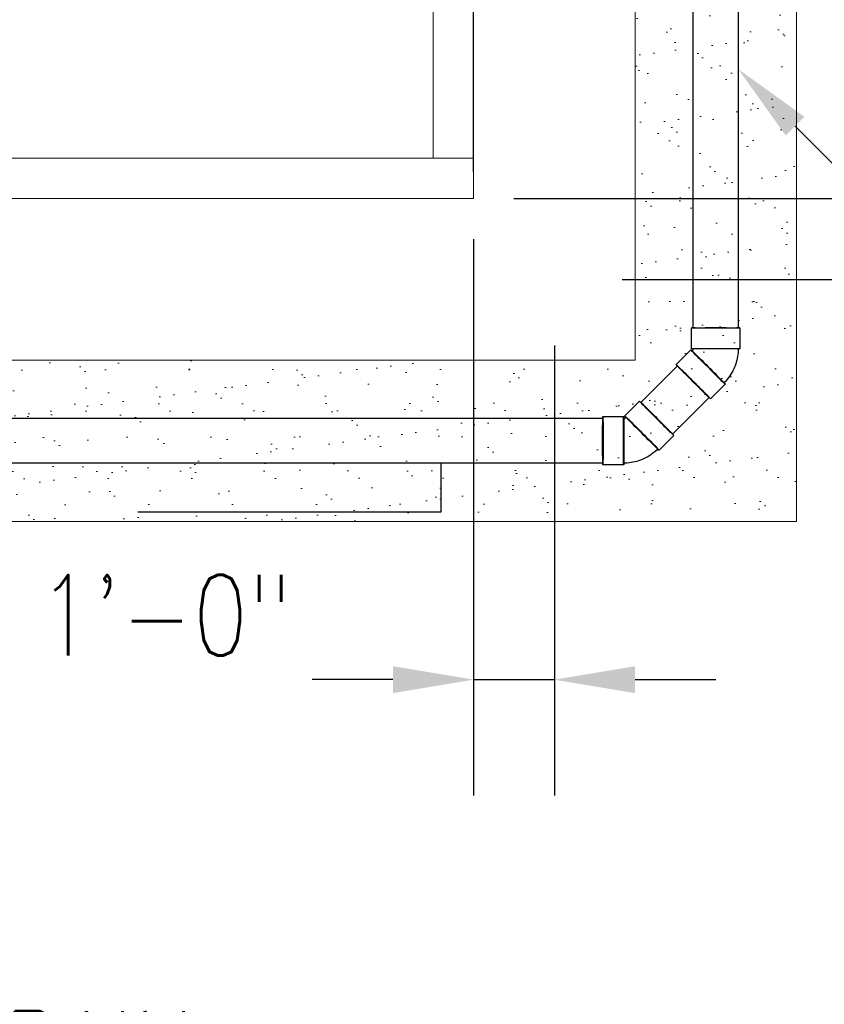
# Model space of a CAD drawing. Header units: inches. Extents: x -20472 to 23246, y -642 to 972.
# Tile 8 of 105: x 988 to 1108, y -258 to -111. Entities that reach past the tile are written whole.
import ezdxf
from ezdxf import colors
from ezdxf.entities.mleader import LeaderData, LeaderLine
from ezdxf.math import Vec2, Vec3

# ---------------------------------------------------------------- set-up
doc = ezdxf.new("R2010")
doc.units = ezdxf.units.IN
doc.header["$MEASUREMENT"] = 0
doc.linetypes.add('Dash 1_16_', pattern=[0.125, 0.0625, -0.0625])
for name, color, linetype in [('P-PIPE', 3, 'Continuous'), ('S-ANNO-DIMS', 1, 'Continuous'), ('S-ANNO-TEXT', 2, 'Continuous')]:
    doc.layers.add(name, color=color, linetype=linetype)
for name, color, linetype, lineweight in [('S-FDTN_DRN', 3, 'Continuous', 50), ('S-TRCH-PATT', 8, 'Continuous', 18), ('S-WALL-PATT', 8, 'Continuous', 18)]:
    doc.layers.add(name, color=color, linetype=linetype, lineweight=lineweight)
doc.styles.add('Annotative', font='romans.shx', dxfattribs={"width": 0.8, "height": 0.125})
doc.dimstyles.new('Annotative', dxfattribs={"dimscale": 0, "dimtxt": 0.125, "dimasz": 0.125, "dimexe": 0.179688, "dimexo": 0.0625, "dimgap": 0.09, "dimtad": 1, "dimdec": 3, "dimzin": 3, "dimdsep": 46, "dimlunit": 4, "dimtxsty": 'Annotative', "dimcen": 0.09, "dimclrt": 2, "dimazin": 2, "dimtfac": 1, "dimtdec": 3, "dimtmove": 1, "dimatfit": 3, "dimfxl": 1, "dimtfill": 1, "dimfrac": 2, "dimtolj": 1, "dimtzin": 0, "dimarcsym": 0})

# ---------------------------------------------------------------- blocks, each defined once
blk = doc.blocks.new('*D60')
at = {"layer": 'Defpoints', "color": 0, "transparency": 16777216}
for p in [(1194.45, -138), (1241.42, -138), (1072.09, -150)]:
    blk.add_point(p, dxfattribs=at)
at = {"layer": 'S-ANNO-DIMS', "color": 0, "lineweight": -2, "transparency": 16777216}
for p, q in [((1241.42, -126), (1241.42, -114)), ((1200.45, -138), (1258.67, -138)), ((1241.42, -150), (1241.42, -138)), ((1241.42, -150), (1241.42, -138)), ((1241.42, -144), (1293.35, -161.88)), ((1078.09, -150), (1258.67, -150)), ((1241.42, -162), (1241.42, -174)), ((1293.35, -161.88), (1293.35, -216.64))]:
    blk.add_line(p, q, dxfattribs=at)
at = {"layer": 'S-ANNO-DIMS', "color": 0, "transparency": 16777216}
for points in [[(1239.42, -126), (1243.42, -126), (1241.42, -138)], [(1239.42, -162), (1243.42, -162), (1241.42, -150)]]:
    blk.add_solid(points, dxfattribs=at)
at = {"layer": 'S-ANNO-DIMS', "color": 2, "lineweight": -3, "transparency": 16777216, "insert": (1277.57, -189.26), "char_height": 12, "attachment_point": 5, "rotation": 90, "style": 'Annotative', "bg_fill": 3, "box_fill_scale": 1.25, "bg_fill_color": 256, "bg_fill_true_color": 13158600, "bg_fill_transparency": 0}
blk.add_mtext('\\A1;1\'-0"', dxfattribs=at)
blk = doc.blocks.new('*D44')
at = {"layer": 'Defpoints', "color": 0, "transparency": 16777216}
for p in [(1199.25, -96), (1241.42, -96), (1056, -138)]:
    blk.add_point(p, dxfattribs=at)
at = {"layer": 'S-ANNO-DIMS', "color": 0, "lineweight": -2, "transparency": 16777216}
for p, q in [((1293.19, -94.17), (1293.19, -38.03)), ((1241.42, -117), (1293.19, -94.17)), ((1205.25, -96), (1258.67, -96)), ((1241.42, -126), (1241.42, -108)), ((1062, -138), (1258.67, -138))]:
    blk.add_line(p, q, dxfattribs=at)
at = {"layer": 'S-ANNO-DIMS', "color": 0, "transparency": 16777216}
for points in [[(1239.42, -108), (1243.42, -108), (1241.42, -96)], [(1239.42, -126), (1243.42, -126), (1241.42, -138)]]:
    blk.add_solid(points, dxfattribs=at)
at = {"layer": 'S-ANNO-DIMS', "color": 2, "lineweight": -3, "transparency": 16777216, "insert": (1277.41, -66.1), "char_height": 12, "attachment_point": 5, "rotation": 90, "style": 'Annotative', "bg_fill": 3, "box_fill_scale": 1.25, "bg_fill_color": 256, "bg_fill_true_color": 13158600, "bg_fill_transparency": 0}
blk.add_mtext('\\A1;3\'-6"', dxfattribs=at)
blk = doc.blocks.new('*D46')
at = {"layer": 'Defpoints', "color": 0, "transparency": 16777216}
for p in [(1056, -138), (1068, -153.84), (1068, -209.54)]:
    blk.add_point(p, dxfattribs=at)
at = {"layer": 'S-ANNO-DIMS', "color": 0, "lineweight": -2, "transparency": 16777216}
for p, q in [((1056, -144), (1056, -226.79)), ((1068, -159.84), (1068, -226.79)), ((1044, -209.54), (1032, -209.54)), ((1056, -209.54), (1068, -209.54)), ((1080, -209.54), (1092, -209.54))]:
    blk.add_line(p, q, dxfattribs=at)
at = {"layer": 'S-ANNO-DIMS', "color": 0, "transparency": 16777216}
for points in [[(1044, -207.54), (1044, -211.54), (1056, -209.54)], [(1080, -207.54), (1080, -211.54), (1068, -209.54)]]:
    blk.add_solid(points, dxfattribs=at)
at = {"layer": 'S-ANNO-DIMS', "color": 2, "lineweight": -3, "transparency": 16777216, "insert": (1010.11, -199.97), "char_height": 12, "attachment_point": 5, "style": 'Annotative', "bg_fill": 3, "box_fill_scale": 1.25, "bg_fill_color": 256, "bg_fill_true_color": 13158600, "bg_fill_transparency": 0}
blk.add_mtext('\\A1;1\'-0"', dxfattribs=at)
blk = doc.blocks.new('*D47')
at = {"layer": 'Defpoints', "color": 0, "transparency": 16777216}
for p in [(950, -77.77), (1056, -86.26), (1056, -140)]:
    blk.add_point(p, dxfattribs=at)
at = {"layer": 'S-ANNO-DIMS', "color": 0, "lineweight": -2, "transparency": 16777216}
for p, q in [((1056, -134), (1056, -69.01)), ((950, -83.77), (950, -103.51)), ((962, -86.26), (1044, -86.26))]:
    blk.add_line(p, q, dxfattribs=at)
at = {"layer": 'S-ANNO-DIMS', "color": 0, "transparency": 16777216}
for points in [[(962, -84.26), (962, -88.26), (950, -86.26)], [(1044, -84.26), (1044, -88.26), (1056, -86.26)]]:
    blk.add_solid(points, dxfattribs=at)
at = {"layer": 'S-ANNO-DIMS', "color": 2, "lineweight": -3, "transparency": 16777216, "insert": (1003, -70.47), "char_height": 12, "attachment_point": 5, "style": 'Annotative', "bg_fill": 3, "box_fill_scale": 1.25, "bg_fill_color": 256, "bg_fill_true_color": 13158600, "bg_fill_transparency": 0}
blk.add_mtext('\\A1;8\'-10"', dxfattribs=at)
blk = doc.blocks.new('Bend - PVC - Sch 40 - DWV_USACE - Standard-1105255-00_SP_Foundation Drainage Plan-TO FDN_DOC-flat-1')
at = {"layer": 'P-PIPE'}
for p, q in [((1240.92, 941.2), (1236.92, 941.2)), ((1250.57, 935.54), (1247.74, 938.37)), ((1236.92, 931.88), (1240.92, 931.88)), ((1241.15, 931.79), (1243.98, 928.96))]:
    blk.add_line(p, q, dxfattribs=at)
at = {"layer": 'P-PIPE', "flags": 128}
for points in [[(1244.48, 940.15), (1244.13, 940.28), (1243.78, 940.4), (1243.43, 940.51), (1243.07, 940.6), (1242.7, 940.68), (1242.34, 940.74), (1241.97, 940.79), (1241.6, 940.83), (1241.23, 940.85), (1240.92, 940.85)], [(1247.49, 938.13), (1247.23, 938.39), (1246.95, 938.63), (1246.66, 938.87), (1246.36, 939.09), (1246.06, 939.31), (1245.74, 939.5), (1245.42, 939.69), (1245.09, 939.86), (1244.76, 940.02), (1244.48, 940.15)], [(1240.92, 932.23), (1240.95, 932.23), (1240.98, 932.23), (1241, 932.22), (1241.03, 932.22), (1241.06, 932.21), (1241.08, 932.21), (1241.11, 932.2), (1241.13, 932.19), (1241.16, 932.18), (1241.18, 932.18)], [(1241.18, 932.18), (1241.2, 932.17), (1241.23, 932.15), (1241.25, 932.14), (1241.27, 932.13), (1241.3, 932.11), (1241.32, 932.1), (1241.34, 932.08), (1241.36, 932.06), (1241.38, 932.05), (1241.4, 932.03)]]:
    blk.add_lwpolyline(points, dxfattribs=at)
at = {"layer": 'P-PIPE'}
for centre, major_axis, start_param, end_param in [((1236.92, 936.54), (0, 4.66), 6.278871, 9.420463), ((1236.92, 936.54), (0, 4.66), 3.137278, 6.278871), ((1240.92, 936.54), (0, 4.66), 6.278871, 9.420463), ((1240.92, 936.54), (0, 4.31), 6.278871, 9.420463), ((1240.92, 936.54), (0, 4.66), 3.137278, 6.278871), ((1240.92, 936.54), (0, 4.31), 3.137278, 6.278871), ((1244.44, 935.08), (3.29, 3.29), 0.004314, 3.145907), ((1244.44, 935.08), (3.29, 3.29), 3.145907, 6.2875), ((1244.44, 935.08), (3.05, 3.05), 0.004314, 3.145907), ((1244.44, 935.08), (3.05, 3.05), 3.145907, 6.2875), ((1247.27, 932.25), (3.29, 3.29), 0.004314, 3.145907), ((1247.27, 932.25), (3.29, 3.29), 3.145907, 6.2875)]:
    blk.add_ellipse(centre, major_axis=major_axis, ratio=0.010416, start_param=start_param, end_param=end_param, dxfattribs=at)
blk = doc.blocks.new('Bend - PVC - Sch 40 - DWV_USACE - Standard-1105255-00_SP_Foundation Drainage Plan-TO FDN_DOC-flat-2')
at = {"layer": 'P-PIPE'}
for p, q in [((1542.99, -211.94), (1540.16, -209.11)), ((1533.58, -215.7), (1536.41, -218.52)), ((1536.5, -218.75), (1536.5, -222.75)), ((1545.81, -222.75), (1545.81, -218.75))]:
    blk.add_line(p, q, dxfattribs=at)
at = {"layer": 'P-PIPE', "flags": 128}
for points in [[(1544.76, -215.2), (1544.61, -214.86), (1544.45, -214.52), (1544.28, -214.19), (1544.09, -213.87), (1543.89, -213.56), (1543.67, -213.26), (1543.45, -212.96), (1543.21, -212.68), (1542.96, -212.4), (1542.75, -212.18)], [(1545.47, -218.75), (1545.46, -218.38), (1545.44, -218.01), (1545.4, -217.64), (1545.35, -217.27), (1545.28, -216.91), (1545.2, -216.54), (1545.11, -216.18), (1545, -215.83), (1544.87, -215.48), (1544.76, -215.2)], [(1536.65, -218.28), (1536.67, -218.3), (1536.69, -218.32), (1536.7, -218.34), (1536.72, -218.36), (1536.73, -218.38), (1536.75, -218.41), (1536.76, -218.43), (1536.77, -218.45), (1536.79, -218.48), (1536.79, -218.5)], [(1536.79, -218.5), (1536.8, -218.52), (1536.81, -218.55), (1536.82, -218.57), (1536.83, -218.6), (1536.83, -218.63), (1536.84, -218.65), (1536.84, -218.68), (1536.84, -218.7), (1536.84, -218.73), (1536.85, -218.75)]]:
    blk.add_lwpolyline(points, dxfattribs=at)
at = {"layer": 'P-PIPE'}
for centre, major_axis, start_param, end_param in [((1536.87, -212.4), (3.29, 3.29), 6.278871, 9.420463), ((1536.87, -212.4), (3.29, 3.29), 3.137278, 6.278871), ((1539.7, -215.23), (3.29, 3.29), 6.278871, 9.420463), ((1539.7, -215.23), (3.29, 3.29), 3.137278, 6.278871), ((1539.7, -215.23), (3.05, 3.05), 6.278871, 9.420463), ((1539.7, -215.23), (3.05, 3.05), 3.137278, 6.278871), ((1541.16, -218.75), (4.66, 0), 0.004314, 3.145907), ((1541.16, -218.75), (4.66, 0), 3.145907, 6.2875), ((1541.16, -218.75), (4.31, 0), 0.004314, 3.145907), ((1541.16, -218.75), (4.31, 0), 3.145907, 6.2875), ((1541.16, -222.75), (4.66, 0), 0.004314, 3.145907), ((1541.16, -222.75), (4.66, 0), 3.145907, 6.2875)]:
    blk.add_ellipse(centre, major_axis=major_axis, ratio=0.010416, start_param=start_param, end_param=end_param, dxfattribs=at)

msp = doc.modelspace()

# ---------------------------------------------------------------- dimensions: what is measured, and where the dimension line sits
at = {"layer": 'S-ANNO-DIMS', "lineweight": -3}
dim = msp.add_linear_dim(base=(1241.4156, -138), p1=(1072.0908, -150), p2=(1194.4538, -138), angle=90, dimstyle='Annotative', override={"dimpost": '\\X'}, dxfattribs=at)
dim.commit()
dim.dimension.update_dxf_attribs({"geometry": '*D60', "text_midpoint": (1293.3517, -170.5186), "dimtype": 160})

# ---------------------------------------------------------------- next in the draw order: dimensions: what is measured, and where the dimension line sits
dim = msp.add_linear_dim(base=(1241.4156, -96), p1=(1056, -138), p2=(1199.2483, -96), angle=90, dimstyle='Annotative', override={"dimpost": '\\X'}, dxfattribs=at)
dim.commit()
dim.dimension.update_dxf_attribs({"geometry": '*D44', "text_midpoint": (1293.1933, -85.5299), "dimtype": 160})

# ---------------------------------------------------------------- next in the draw order: linework, layer by layer
at = {"layer": 'P-PIPE'}
msp.add_line((1095.342, -12.4368), (1095.3388, -157.218), dxfattribs=at)

# ---------------------------------------------------------------- next in the draw order: dimensions: what is measured, and where the dimension line sits
at = {"layer": 'S-ANNO-DIMS', "lineweight": -3}
dim = msp.add_linear_dim(base=(1068, -209.5364), p1=(1056, -138), p2=(1068, -153.845), dimstyle='Annotative', override={"dimpost": '\\X'}, dxfattribs=at)
dim.commit()
dim.dimension.update_dxf_attribs({"geometry": '*D46', "text_midpoint": (1010.1138, -215.7534), "dimtype": 160})

# ---------------------------------------------------------------- next in the draw order: leaders
at = {"layer": 'S-ANNO-TEXT', "linetype": 'Continuous', "lineweight": -3}
ml = msp.add_multileader_mtext('Standard', dxfattribs=at)
ml.set_content('6" PERFORATED FOUNDATION DRAIN', color=256, style='Annotative')
ml.set_leader_properties(color=1)
ml.build(insert=Vec2(0, 0))
ml.multileader.update_dxf_attribs({"text_right_attachment_type": 3, "dogleg_length": 0.125, "arrow_head_size": 12, "scale": 96})
ctx = ml.context
ctx.base_point, ctx.scale, ctx.char_height, ctx.arrow_head_size, ctx.landing_gap_size, ctx.plane_origin = Vec3(1232.0929, -244.0209), 96, 12, 12, 12, Vec3(1542.4791, -111.2899)
ctx.right_attachment = 3
notes = []
notes.append((ctx, [(0, (1, 1, 0), (1220.0929, -244.0209), (1, 0), 12, [(0, [(1095.3388, -118.7165)], 0, [])])]))
ctx.mtext.insert, ctx.mtext.width, ctx.mtext.defined_height, ctx.mtext.flow_direction = Vec3(1244.0929, -238.0209), 196.691475, 847.4061, 5
for ctx, leaders in notes:
    for number, flags, end, landing, length, lines in leaders:
        leader = LeaderData()
        leader.index, (leader.has_last_leader_line, leader.has_dogleg_vector, leader.attachment_direction) = number, flags
        leader.last_leader_point, leader.dogleg_vector, leader.dogleg_length = Vec3(end), Vec3(landing), length
        for number, points, colour, breaks in lines:
            line = LeaderLine()
            line.index, line.vertices, line.color, line.breaks = number, Vec3.list(points), colors.encode_raw_color(colour), breaks
            leader.lines.append(line)
        ctx.leaders.append(leader)

# ---------------------------------------------------------------- next in the draw order: linework, layer by layer
at = {"layer": 'P-PIPE'}
for p, q in [((1088.6609, -157.2178), (1088.6442, -12.4369)), ((1080.8698, -168.32), (1086.3197, -162.8701)), ((1080.8698, -168.32), (1086.3197, -162.8701)), ((1091.0417, -167.5921), (1085.5917, -173.042)), ((942.1842, -170.6612), (1075.2317, -170.6612)), ((1075.2317, -177.3391), (942.1781, -177.3391))]:
    msp.add_line(p, q, dxfattribs=at)
at = {"layer": 'P-PIPE', "extrusion": (0, 0, -1)}
for centre, major_axis, ratio, start_param, end_param in [((1091.9998, -157.2179), (3.3389, -0.0001), 0.01041389, 3.14159265, 4.71238898), ((1091.9998, -157.2179), (3.3389, -0.0001), 0.01041389, 1.57079633, 3.14159265), ((1091.9998, -157.2179), (3.3389, -0.0001), 0.01041389, 4.71238898, 6.28318531), ((1091.9998, -157.2179), (3.3389, -0.0001), 0.01041389, 0, 1.57079633), ((1088.6807, -165.2311), (2.361, -2.361), 0.0104161, 1.57079633, 3.14159265), ((1088.6807, -165.2311), (2.361, -2.361), 0.0104161, 3.14159265, 4.71238898), ((1088.6807, -165.2311), (2.361, -2.361), 0.0104161, 0, 1.57079633), ((1088.6807, -165.2311), (2.361, -2.361), 0.0104161, 4.71238898, 6.28318531), ((1083.2307, -170.681), (2.361, -2.361), 0.0104161, 1.57079633, 3.14159265), ((1083.2307, -170.681), (2.361, -2.361), 0.0104161, 3.14159265, 4.71238898), ((1083.2307, -170.681), (2.361, -2.361), 0.0104161, 0, 1.57079633), ((1083.2307, -170.681), (2.361, -2.361), 0.0104161, 4.71238898, 6.28318531)]:
    msp.add_ellipse(centre, major_axis=major_axis, ratio=ratio, start_param=start_param, end_param=end_param, dxfattribs=at)

# ---------------------------------------------------------------- next in the draw order: block references
at = {"xscale": -0.7742491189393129, "yscale": 0.7742491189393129, "zscale": 0.7742491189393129, "rotation": 180}
for name, p in [('Bend - PVC - Sch 40 - DWV_USACE - Standard-1105255-00_SP_Foundation Drainage Plan-TO FDN_DOC-flat-2', (-101.2402, -329.6842)), ('Bend - PVC - Sch 40 - DWV_USACE - Standard-1105255-00_SP_Foundation Drainage Plan-TO FDN_DOC-flat-1', (117.5306, 551.115))]:
    msp.add_blockref(name, p, dxfattribs=at)

# ---------------------------------------------------------------- next in the draw order: dimensions: what is measured, and where the dimension line sits
at = {"layer": 'S-ANNO-DIMS', "lineweight": -3}
dim = msp.add_linear_dim(base=(1056, -86.2552), p1=(950, -77.7699), p2=(1056, -140), dimstyle='Annotative', override={"dimpost": '\\X'}, dxfattribs=at)
dim.commit()
dim.dimension.update_dxf_attribs({"geometry": '*D47', "text_midpoint": (1003, -70.4723)})

# ---------------------------------------------------------------- next in the draw order: leaders
at = {"layer": 'S-ANNO-TEXT', "linetype": 'Continuous', "lineweight": -3}
msp.add_leader([(1006.0445, -184.5578), (1051.1688, -184.5578), (1051.1688, -177.3391)], dimstyle='Annotative', override={"dimscale": 0, "dimclrd": 1}, dxfattribs=at)
ml = msp.add_multileader_mtext('Standard', dxfattribs=at)
ml.set_content('3" TRENCH OUTLETS, \\P16\'-0" O.C. (TYP 6)', color=256, style='Annotative')
ml.set_leader_properties(color=1)
ml.build(insert=Vec2(0, 0))
ml.multileader.update_dxf_attribs({"text_right_attachment_type": 3, "dogleg_length": 0.125, "arrow_head_size": 12, "scale": 96})
ctx = ml.context
ctx.base_point, ctx.scale, ctx.char_height, ctx.arrow_head_size, ctx.landing_gap_size, ctx.plane_origin = Vec3(1042.995, -386.0711), 96, 12, 12, 12, Vec3(1355.0708, -217.2134)
ctx.right_attachment = 3
notes = []
notes.append((ctx, [(0, (1, 1, 0), (1030.995, -386.0711), (1, 0), 12, [(0, [(941.5896, -143.461)], 0, [])])]))
ctx.mtext.insert, ctx.mtext.width, ctx.mtext.defined_height, ctx.mtext.flow_direction = Vec3(1054.995, -378.0711), 180.765456, 847.4061, 5
ml = msp.add_multileader_mtext('Standard', dxfattribs=at)
ml.set_content('STEP FOUNDATION DRAIN ON TOP OF FOOTING', color=256, style='Annotative')
ml.set_leader_properties(color=1)
ml.build(insert=Vec2(0, 0))
ml.multileader.update_dxf_attribs({"text_right_attachment_type": 3, "dogleg_length": 0.125, "arrow_head_size": 12, "scale": 96})
ctx = ml.context
ctx.base_point, ctx.scale, ctx.char_height, ctx.arrow_head_size, ctx.landing_gap_size, ctx.plane_origin = Vec3(406.1989, -374.6514), 96, 12, 12, 12, Vec3(716.585, -213.7937)
ctx.right_attachment = 3
notes.append((ctx, [(0, (1, 1, 0), (394.1989, -374.6514), (1, 0), 12, [(0, [(305.4628, -180.6246)], 0, [])])]))
ctx.mtext.insert, ctx.mtext.width, ctx.mtext.defined_height, ctx.mtext.flow_direction = Vec3(418.1989, -368.6514), 180.765456, 847.4061, 5
ml = msp.add_multileader_mtext('Standard', dxfattribs=at)
ml.set_content('EDGE OF FOOTING', color=256, style='Annotative')
ml.set_leader_properties(color=1)
ml.build(insert=Vec2(0, 0))
ml.multileader.update_dxf_attribs({"text_right_attachment_type": 3, "dogleg_length": 0.125, "arrow_head_size": 12, "scale": 96})
ctx = ml.context
ctx.base_point, ctx.scale, ctx.char_height, ctx.arrow_head_size, ctx.landing_gap_size, ctx.plane_origin = Vec3(406.1989, -266.8713), 96, 12, 12, 12, Vec3(716.585, -106.0136)
ctx.right_attachment = 3
notes.append((ctx, [(0, (1, 1, 0), (394.1989, -266.8713), (1, 0), 12, [(0, [(394.899, -186.0981)], 0, [])])]))
ctx.mtext.insert, ctx.mtext.width, ctx.mtext.defined_height, ctx.mtext.flow_direction = Vec3(418.1989, -260.8713), 180.765456, 847.4061, 5
ml = msp.add_multileader_mtext('Standard', dxfattribs=at)
ml.set_content('6" PERFORATED\\PFOUNDATION DRAIN, EMPTY INTO TOP OF 8" DRAIN', color=256, style='Annotative')
ml.set_leader_properties(color=1)
ml.build(insert=Vec2(0, 0))
ml.multileader.update_dxf_attribs({"text_right_attachment_type": 3, "dogleg_length": 0.125, "arrow_head_size": 12, "scale": 96})
ctx = ml.context
ctx.base_point, ctx.scale, ctx.char_height, ctx.arrow_head_size, ctx.landing_gap_size, ctx.plane_origin = Vec3(675.8111, -244.8571), 96, 12, 12, 12, Vec3(1013.477, -131.3929)
ctx.right_attachment = 3
notes.append((ctx, [(1, (1, 1, 0), (904.2004, -289.4286), (-1, 0), 9.6464, [(0, [(913.6443, -197.8384)], 0, [])])]))
ctx.mtext.insert, ctx.mtext.width, ctx.mtext.defined_height, ctx.mtext.flow_direction = Vec3(687.8111, -238.8571), 231.149039, 9755.9466, 5
ml = msp.add_multileader_mtext('Standard', dxfattribs=at)
ml.set_content('DROP UPPER FOUNDATION DRAIN INTO TOP OF LOWER DRAIN PIPE', color=256, style='Annotative')
ml.set_leader_properties(color=1)
ml.build(insert=Vec2(0, 0))
ml.multileader.update_dxf_attribs({"text_right_attachment_type": 3, "dogleg_length": 0.125, "arrow_head_size": 12, "scale": 96})
ctx = ml.context
ctx.base_point, ctx.scale, ctx.char_height, ctx.arrow_head_size, ctx.landing_gap_size, ctx.plane_origin = Vec3(406.1989, -296.789), 96, 12, 12, 12, Vec3(716.585, -135.9313)
ctx.right_attachment = 3
notes.append((ctx, [(0, (1, 1, 0), (394.1989, -296.789), (1, 0), 12, [(0, [(352.2304, -201.5159)], 0, [])])]))
ctx.mtext.insert, ctx.mtext.width, ctx.mtext.defined_height, ctx.mtext.flow_direction = Vec3(418.1989, -290.789), 190.626225, 847.4061, 5
for ctx, leaders in notes:
    for number, flags, end, landing, length, lines in leaders:
        leader = LeaderData()
        leader.index, (leader.has_last_leader_line, leader.has_dogleg_vector, leader.attachment_direction) = number, flags
        leader.last_leader_point, leader.dogleg_vector, leader.dogleg_length = Vec3(end), Vec3(landing), length
        for number, points, colour, breaks in lines:
            line = LeaderLine()
            line.index, line.vertices, line.color, line.breaks = number, Vec3.list(points), colors.encode_raw_color(colour), breaks
            leader.lines.append(line)
        ctx.leaders.append(leader)

# ---------------------------------------------------------------- next in the draw order: hatches: boundary and pattern name
at = {"layer": 'S-WALL-PATT', "linetype": 'Dash 1_16_'}
h = msp.add_hatch(dxfattribs=at)
h.set_pattern_fill('AR-SAND', color=256, scale=4)
h.paths.add_polyline_path([(900.0106, -186), (900.0106, -162), (1080, -162), (1080, 0), (1104, 0), (1104, -186)])

# ---------------------------------------------------------------- next in the draw order: linework, layer by layer
at = {"layer": 'S-FDTN_DRN', "linetype": 'Continuous', "lineweight": 0}
for points in [[(1050, 132), (1050, -132), (1056, -132), (1056, 132)], [(102, -132), (1056, -132), (1056, -138), (102, -138)]]:
    msp.add_lwpolyline(points, close=True, dxfattribs=at)
at = {"layer": 'S-TRCH-PATT', "linetype": 'Continuous', "lineweight": 0}
msp.add_lwpolyline([(900.0106, -186), (900.0106, -186), (900.0106, -162), (1080, -162), (1080, 0), (1104, 0), (1104, -186), (900.0106, -186)], dxfattribs=at)

# ---------------------------------------------------------------- next in the draw order: leaders
at = {"layer": 'S-ANNO-TEXT', "linetype": 'Continuous', "lineweight": -3}
ml = msp.add_multileader_mtext('Standard', dxfattribs=at)
ml.set_content('PERIMETER TRENCH DRAIN', color=256, style='Annotative')
ml.set_leader_properties(color=1)
ml.build(insert=Vec2(0, 0))
ml.multileader.update_dxf_attribs({"text_right_attachment_type": 3, "dogleg_length": 0.125, "arrow_head_size": 12, "scale": 96})
ctx = ml.context
ctx.base_point, ctx.scale, ctx.char_height, ctx.arrow_head_size, ctx.landing_gap_size, ctx.plane_origin = Vec3(675.9771, -325.9959), 96, 12, 12, 12, Vec3(1337.0708, -284.233)
ctx.right_attachment = 3
notes = []
notes.append((ctx, [(0, (1, 1, 0), (649.5341, -325.9959), (1, 0), 26.4431, [(0, [(649.5341, -138)], 0, [])])]))
ctx.mtext.insert, ctx.mtext.width, ctx.mtext.defined_height, ctx.mtext.flow_direction = Vec3(687.9771, -319.9959), 180.765456, 847.4061, 5
for ctx, leaders in notes:
    for number, flags, end, landing, length, lines in leaders:
        leader = LeaderData()
        leader.index, (leader.has_last_leader_line, leader.has_dogleg_vector, leader.attachment_direction) = number, flags
        leader.last_leader_point, leader.dogleg_vector, leader.dogleg_length = Vec3(end), Vec3(landing), length
        for number, points, colour, breaks in lines:
            line = LeaderLine()
            line.index, line.vertices, line.color, line.breaks = number, Vec3.list(points), colors.encode_raw_color(colour), breaks
            leader.lines.append(line)
        ctx.leaders.append(leader)

doc.saveas('drawing.dxf')
